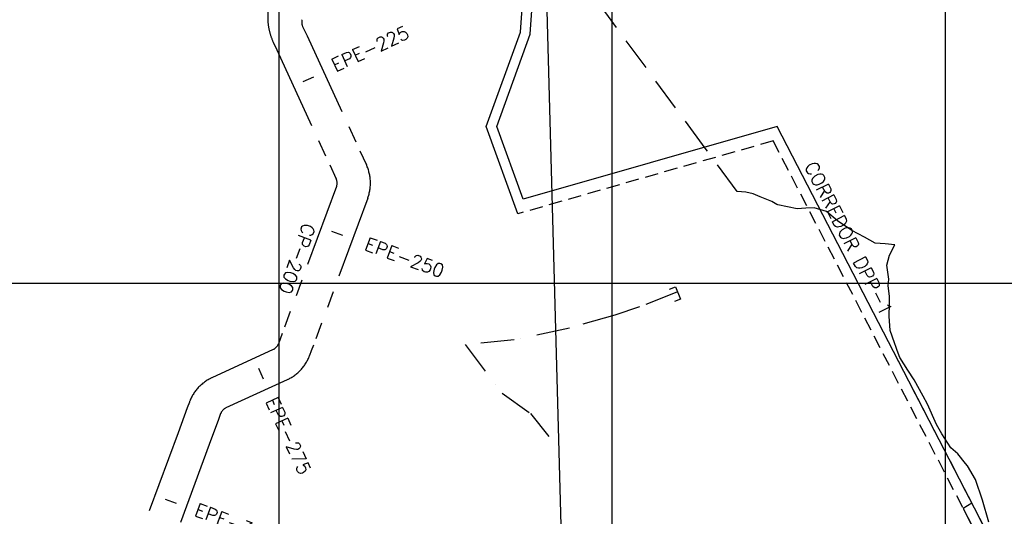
# Model space of a CAD drawing. Extents: x 312047 to 329088, y 8928324 to 8953812.
# Tile 87 of 125: x 318222 to 321178, y 8945300 to 8946791. Entities that reach past the tile are written whole.
import ezdxf
from ezdxf.enums import TextEntityAlignment as Align

# ---------------------------------------------------------------- set-up
doc = ezdxf.new("R2010")
doc.units = 0
doc.header["$LTSCALE"] = 200
doc.header["$MEASUREMENT"] = 0
for name, pattern in [('DASHDOT', [1, 0.5, -0.25, 0, -0.25]), ('DASHED2', [0.3, 0.2, -0.1]), ('HIDDEN', [0.75, 0.5, -0.25]), ('PHANTOM', [2.5, 1.25, -0.25, 0.25, -0.25, 0.25, -0.25])]:
    doc.linetypes.add(name, pattern=pattern)
for name, color, linetype in [('DRE_X', 10, 'CONTINUOUS'), ('ESTAC-GERAL', 2, 'CONTINUOUS'), ('FASE1', 5, 'HIDDEN'), ('LIMIT_FX_DOM', 180, 'PHANTOM'), ('NOVA MALHA', 1, 'CONTINUOUS'), ('PA-LIN_DIVI', 4, 'DASHED2'), ('PA-LOTE', 100, 'CONTINUOUS'), ('PA-PAS', 1, 'CONTINUOUS'), ('PA-PRAN', 4, 'ZIGZAG'), ('PA_EXTRA', 1, 'CONTINUOUS'), ('RIO', 130, 'DASHDOT'), ('TEXTO03', 3, 'CONTINUOUS'), ('TIC-GERAL', 2, 'CONTINUOUS')]:
    doc.layers.add(name, color=color, linetype=linetype)
doc.styles.add('80CL', font='SIMPLEX', dxfattribs={"bigfont": 'SIMP'})
doc.styles.add('L80', font='simplex.shx', dxfattribs={"height": 2})
doc.styles.get("Standard").update_dxf_attribs({"font": 'SIMPLEX', "bigfont": 'SIMP'})
doc.linetypes.add('ZIGZAG', pattern='A,0.0001,-0.2,[131,ltypeshp.shx,S=0.2,R=0,X=-0.2,Y=0],-0.4,[131,ltypeshp.shx,S=0.2,R=180,X=0.2,Y=0],-0.2', length=0.8001)

msp = doc.modelspace()

# ---------------------------------------------------------------- linework, layer by layer
at = {"layer": 'DRE_X', "color": 3}
for p, q in [((320172.6, 8945981.4), (320191.1, 8945988.9)), ((320191.1, 8945988.9), (320206.1, 8945951.8)), ((320206.1, 8945951.8), (320187.6, 8945944.3))]:
    msp.add_line(p, q, dxfattribs=at)
at = {"layer": 'FASE1'}
for p, q in [((320280.2, 8946405.1), (319873.8, 8946957.6)), ((320376.1, 8946274.8), (320280.2, 8946405.1)), ((320402, 8946273), (320376.1, 8946274.8)), ((320423.9, 8946268), (320402, 8946273)), ((320444.6, 8946259), (320423.9, 8946268)), ((320480.2, 8946245), (320444.6, 8946259)), ((320494.7, 8946236), (320480.2, 8946245)), ((320497.8, 8946235), (320494.7, 8946236)), ((320555.6, 8946223), (320497.8, 8946235)), ((320582.4, 8946225), (320555.6, 8946223)), ((320607.4, 8946226), (320582.4, 8946225)), ((320643.7, 8946215), (320607.4, 8946226)), ((320607.4, 8946226), (320607.4, 8946226)), ((320677.4, 8946187), (320643.7, 8946215)), ((320720.1, 8946158), (320677.4, 8946187)), ((320757.7, 8946138), (320720.1, 8946158)), ((320790.2, 8946120), (320757.7, 8946138)), ((320820.2, 8946118), (320790.2, 8946120)), ((320849.2, 8946115), (320820.2, 8946118)), ((320833.3, 8946084), (320849.2, 8946115)), ((320825.4, 8946054), (320833.3, 8946084)), ((320830.8, 8946012), (320825.4, 8946054)), ((320829.4, 8945992), (320830.8, 8946012)), ((320832.7, 8945961), (320829.4, 8945992)), ((320832.9, 8945938), (320832.7, 8945961)), ((320832.4, 8945901), (320832.9, 8945938)), ((320834.7, 8945857), (320832.4, 8945901)), ((320847.9, 8945820), (320834.7, 8945857)), ((320852.9, 8945806.8), (320847.9, 8945820)), ((320856.5, 8945797.3), (320852.9, 8945806.8)), ((320864.6, 8945776), (320856.5, 8945797.3)), ((320888.6, 8945738), (320864.6, 8945776)), ((320907.2, 8945709), (320888.6, 8945738)), ((320933.7, 8945660), (320907.2, 8945709)), ((320947.1, 8945636), (320933.7, 8945660)), ((320974.1, 8945575), (320947.1, 8945636)), ((320990.3, 8945547), (320974.1, 8945575)), ((321017.5, 8945505), (320990.3, 8945547)), ((321038.7, 8945487), (321017.5, 8945505)), ((321060.8, 8945458), (321038.7, 8945487)), ((321067, 8945451), (321060.8, 8945458)), ((321091.5, 8945410), (321067, 8945451)), ((321112.7, 8945348), (321091.5, 8945410)), ((321131.1, 8945282), (321112.7, 8945348))]:
    msp.add_line(p, q, dxfattribs=at)
at = {"layer": 'LIMIT_FX_DOM'}
for p, q in [((319071.6, 8946770.7), (319084.8, 8946742.1)), ((318983.3, 8946723.3), (318993.9, 8946700.2)), ((319084.8, 8946742.1), (319243.7, 8946396.9)), ((318993.9, 8946700.2), (319152.9, 8946355.1)), ((319243.7, 8946396.9), (319263.3, 8946354.5)), ((319152.9, 8946355.1), (319172.4, 8946312.7)), ((319173.3, 8946289.7), (319010.3, 8945848.4)), ((319267.1, 8946255.1), (319104.2, 8945813.7)), ((319010.3, 8945848.4), (318998.8, 8945817.2)), ((319104.2, 8945813.7), (319097.7, 8945796.3)), ((318983.2, 8945800.3), (318799.4, 8945715.7)), ((319097.7, 8945796.3), (319092.6, 8945782.5)), ((319025.1, 8945709.5), (318841.2, 8945624.8)), ((318731.8, 8945642.6), (318725.3, 8945625.1)), ((318725.3, 8945625.1), (318697.6, 8945550.1)), ((318825.6, 8945608), (318819.2, 8945590.5)), ((318819.2, 8945590.5), (318791.4, 8945515.4)), ((318697.6, 8945550.1), (318605.1, 8945299.5)), ((318791.4, 8945515.4), (318698.9, 8945264.9))]:
    msp.add_line(p, q, dxfattribs=at)
for centre, radius, start, end in [((319146.8, 8946798.6), 180, 165.3003, 204.7307), ((319098.8, 8946783.2), 30, 165.3006, 204.7307), ((319145.2, 8946300.1), 130, 339.7307, 24.7307), ((319145.2, 8946300.1), 30, 339.7307, 24.7307), ((318970.7, 8945827.6), 30, 294.7307, 339.7307), ((318970.7, 8945827.6), 130, 294.7307, 339.7307), ((318853.8, 8945597.6), 130, 114.7307, 159.7307), ((318853.8, 8945597.6), 30, 114.7307, 159.7307)]:
    msp.add_arc(centre, radius, start, end, dxfattribs=at)
at = {"layer": 'NOVA MALHA'}
for p, q in [((319000, 8952100.3), (319000, 8929300.3)), ((320000, 8952100.3), (320000, 8929300.3)), ((321000, 8952100.3), (321000, 8929300.3)), ((318032.6, 8946000), (329087.6, 8946000))]:
    msp.add_line(p, q, dxfattribs=at)
at = {"layer": 'PA-LIN_DIVI'}
for points in [[(321149.5, 8945162.1), (321108.3, 8945219), (320484.1, 8946426.9), (319717.4, 8946208)], [(320849.5, 8945785.2), (321133.9, 8945234.8), (321175, 8945177.9)]]:
    msp.add_lwpolyline(points, dxfattribs=at)
at = {"layer": 'PA-LOTE'}
for points in [[(319717.4, 8946208), (319717.4, 8946208), (319622.8, 8946470.4), (319725.2, 8946753.1), (319801.3, 8947826.1), (320172.4, 8948005.5), (320318.2, 8948670), (320007.7, 8948755.8), (320067.2, 8949238.6), (319987.6, 8949486.1), (320072.7, 8950000)], [(319733.5, 8946252), (319654.7, 8946470.4), (319754.8, 8946746.9), (319830, 8947806.7), (320198.5, 8947984.9), (320353.5, 8948691.3), (320040.7, 8948777.8), (320097.8, 8949241.5), (320018.4, 8949488.3), (320103.1, 8950000)]]:
    msp.add_lwpolyline(points, dxfattribs=at)
at = {"layer": 'PA-PAS'}
msp.add_line((321080.2, 8945338.7), (321054.6, 8945322.9), dxfattribs=at)
msp.add_lwpolyline([(321054.6, 8945322.9), (321108.3, 8945218.9), (321185.9, 8945114.1)], dxfattribs=at)
at = {"layer": 'PA-PRAN', "ltscale": 0.5}
msp.add_lwpolyline([(319826.5, 8949460.7), (319749.8, 8949359.1), (319802.8, 8946892.2), (319866.2, 8944536.7), (320100.2, 8944462.6), (321000, 8945052.7), (322787.9, 8946146.7), (322887.9, 8945973.6), (323138.8, 8945989.1), (323634.6, 8946019.8), (323643.5, 8949483.1), (323006.7, 8949484.7)], dxfattribs=at)
at = {"layer": 'PA_EXTRA'}
msp.add_lwpolyline([(321612.3, 8944500), (321615.2, 8944564.5), (321346, 8944941.5), (321133.9, 8945234.7), (320495.8, 8946469.6), (319733.5, 8946252)], dxfattribs=at)
at = {"layer": 'RIO'}
for p, q in [((320194.7, 8945972.8), (320083.1, 8945928.4)), ((320083.1, 8945928.4), (320008.7, 8945903.6)), ((320008.7, 8945903.6), (319872.5, 8945864.6)), ((319872.5, 8945864.6), (319706.1, 8945829.2)), ((319706.1, 8945829.2), (319559.1, 8945815)), ((319559.1, 8945815), (319670.7, 8945669.8)), ((319670.7, 8945669.8), (319755.7, 8945607.8)), ((319755.7, 8945607.8), (319810.5, 8945538.8))]:
    msp.add_line(p, q, dxfattribs=at)
at = {"layer": 'TIC-GERAL'}
for p, q in [((319073.7, 8946604.8), (319105.5, 8946619.5)), ((319158.6, 8946156.1), (319191.5, 8946143.9)), ((318938.8, 8945744.1), (318953.4, 8945712.3)), ((318658.8, 8945351.2), (318691.7, 8945339.1))]:
    msp.add_line(p, q, dxfattribs=at)

# ---------------------------------------------------------------- texts
at = {"layer": 'ESTAC-GERAL', "style": 'L80'}
for s, rotation, p in [('EPE-225', 24.7307, (319287.9, 8946674.6)), ('EPE-250', 339.7307, (319366.8, 8946046.8)), ('EPE-275', 294.7307, (319000, 8945527.7)), ('EPE-300', 339.7307, (318856.5, 8945248.4))]:
    msp.add_text(s, height=40, rotation=rotation, dxfattribs=at).set_placement(p, align=Align.BOTTOM_CENTER)
at = {"layer": 'ESTAC-GERAL', "color": 3, "style": '80CL'}
msp.add_text('CP-200', height=40, rotation=249.9691, dxfattribs=at).set_placement((319073.8, 8946182.9))
at = {"layer": 'TEXTO03', "color": 3}
msp.add_text('CORREDOR DPP-1', height=40.6, rotation=297.1189, dxfattribs=at).set_placement((320594.3, 8946360.6), align=Align.MIDDLE_LEFT)

doc.saveas('drawing.dxf')
